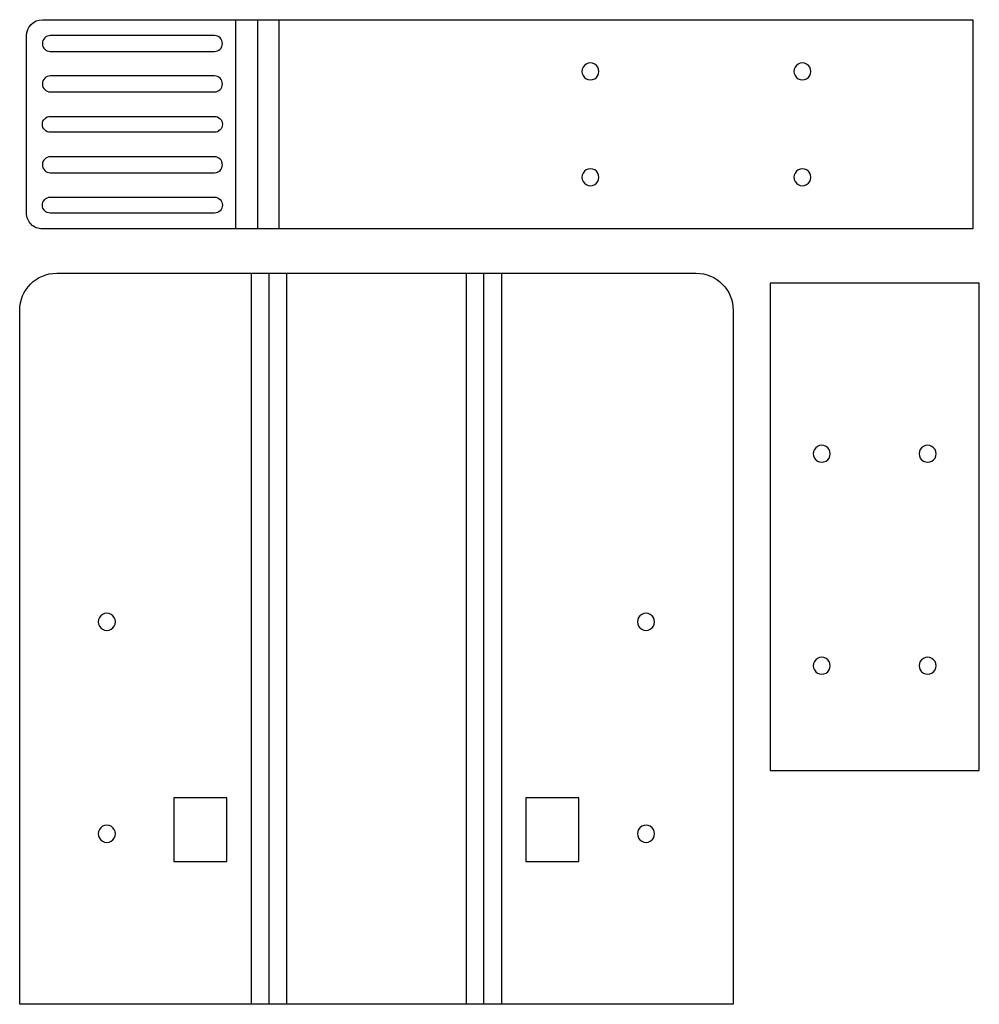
# Model space of a CAD drawing. Extents: x 34 to 547, y 264 to 791.
import ezdxf

# ---------------------------------------------------------------- set-up
doc = ezdxf.new("R2010")
doc.units = 0
doc.layers.add('Layer_1', color=7, linetype='CONTINUOUS')

msp = doc.modelspace()

# ---------------------------------------------------------------- linework, layer by layer
at = {"layer": 'Layer_1', "color": 7}
for points in [[(45.764894, 790.97745), (543.721822, 790.97745), (543.721822, 679.008938), (45.764894, 679.008938)], [(149.229462, 679.008938), (149.229462, 790.97745)], [(160.80635, 790.97745), (160.80635, 679.008938)], [(172.383245, 790.97745), (172.383245, 679.008938)], [(49.988516, 773.969572), (137.919223, 773.969572)], [(137.919223, 760.859662), (49.988516, 760.859662)], [(49.988516, 752.355112), (49.988516, 752.355412)], [(142.142848, 735.021863), (142.142848, 734.964863)], [(137.919223, 717.631313), (49.988516, 717.631313)], [(142.142848, 713.350388), (142.142848, 713.350688)], [(49.988516, 709.126763), (137.919223, 709.126763)], [(49.988516, 696.017138), (137.919223, 696.016838)], [(137.919223, 687.512588), (49.988516, 687.512588)], [(53.467519, 655.355345), (395.594195, 655.355345)], [(157.640745, 264.174235), (157.640745, 655.355345)], [(166.99131, 655.355345), (166.99131, 264.174235)], [(176.341883, 655.355345), (176.341883, 264.174235)], [(272.719829, 264.174235), (272.719829, 655.355345)], [(282.070401, 264.174235), (282.070401, 655.355345)], [(291.420966, 655.355345), (291.420966, 264.174235)], [(415.436712, 635.512828), (415.436712, 264.174235), (33.624999, 264.174235)]]:
    msp.add_lwpolyline(points, dxfattribs=at)
for points in [[(142.142848, 778.19319)], [(343.61629, 763.325512)], [(457.002114, 763.325512)], [(343.61629, 706.660913)], [(457.002114, 706.660913)], [(547.172712, 649.968628), (435.204238, 649.968628), (435.204238, 389.181256), (547.172712, 389.181256)], [(462.856213, 563.248904)], [(519.520737, 563.248904)], [(84.861219, 468.815212)], [(373.413088, 468.815212)], [(462.856213, 449.86308)], [(519.520737, 449.86308)], [(144.516938, 340.543434), (144.516938, 374.559181), (116.170486, 374.559181), (116.170486, 340.543434)], [(332.891226, 374.559181), (304.544773, 374.559181), (304.544773, 340.543434), (332.891226, 340.543434)], [(84.861219, 355.429359)], [(373.413088, 355.429359)]]:
    msp.add_lwpolyline(points, close=True, dxfattribs=at)
for points in [[(37.260957, 782.473515), (37.260958, 787.170109), (41.0683, 790.97745), (45.764894, 790.97745)], [(37.260957, 687.512888), (37.260957, 687.512888), (37.260957, 782.473515), (37.260957, 782.473515)], [(47.00196, 781.236448), (46.209877, 780.444363), (45.764891, 779.370066), (45.764894, 778.24989)], [(49.988516, 782.473522), (48.86834, 782.473522), (47.794043, 782.028533), (47.00196, 781.236448)], [(137.919223, 782.473522), (137.919223, 782.473522), (49.988516, 782.473522), (49.988516, 782.473522)], [(140.905777, 781.236452), (140.113694, 782.028535), (139.039398, 782.473523), (137.919223, 782.473522)], [(142.142848, 778.249897), (142.142848, 779.370072), (141.697861, 780.444368), (140.905777, 781.236452)], [(45.764894, 778.24989), (45.764894, 778.24989), (45.764894, 778.19319), (45.764894, 778.19319)], [(45.764894, 778.19319), (45.764896, 775.860549), (47.655875, 773.969572), (49.988516, 773.969572)], [(137.919223, 773.969572), (140.251864, 773.969571), (142.142845, 775.860548), (142.142848, 778.19319)], [(142.142848, 778.193197), (142.142848, 778.193197), (142.142848, 778.249897), (142.142848, 778.249897)], [(336.813139, 767.253313), (335.409871, 766.443136), (334.545423, 764.945867), (334.545423, 763.325512)], [(341.348573, 767.253313), (339.945305, 768.06349), (338.216408, 768.06349), (336.813139, 767.253313)], [(343.61629, 763.325512), (343.61629, 764.945867), (342.751841, 766.443136), (341.348573, 767.253313)], [(450.198963, 767.253314), (448.795695, 766.443136), (447.931246, 764.945867), (447.931246, 763.325512)], [(454.734397, 767.253314), (453.331129, 768.063491), (451.602231, 768.063491), (450.198963, 767.253314)], [(457.002114, 763.325512), (457.002114, 764.945867), (456.137665, 766.443136), (454.734397, 767.253314)], [(47.001857, 759.622485), (46.209765, 758.830337), (45.764813, 757.755964), (45.764894, 756.635737)], [(49.988516, 760.859662), (48.868289, 760.859662), (47.793948, 760.414633), (47.001857, 759.622485)], [(140.905777, 759.622592), (140.113694, 760.414676), (139.039398, 760.859663), (137.919223, 760.859662)], [(142.142848, 756.636037), (142.142848, 757.756213), (141.697861, 758.830509), (140.905777, 759.622592)], [(334.545423, 763.325512), (334.545423, 761.705158), (335.409871, 760.207889), (336.813139, 759.397712)], [(336.813139, 759.397712), (338.216408, 758.587534), (339.945305, 758.587534), (341.348573, 759.397712)], [(341.348573, 759.397712), (342.751841, 760.207889), (343.61629, 761.705158), (343.61629, 763.325512)], [(447.931246, 763.325512), (447.931246, 761.705158), (448.795695, 760.207888), (450.198963, 759.397711)], [(450.198963, 759.397711), (451.602231, 758.587534), (453.331129, 758.587534), (454.734397, 759.397711)], [(454.734397, 759.397711), (456.137665, 760.207888), (457.002114, 761.705158), (457.002114, 763.325512)], [(45.764894, 756.578737), (45.764893, 755.458563), (46.20988, 754.384267), (47.001963, 753.592184)], [(45.764894, 756.635737), (45.764894, 756.635737), (45.764894, 756.578737), (45.764894, 756.578737)], [(47.001963, 753.592184), (47.794046, 752.8001), (48.868341, 752.355112), (49.988516, 752.355112)], [(137.919223, 752.355412), (139.039398, 752.355412), (140.113694, 752.800399), (140.905777, 753.592483)], [(140.905777, 753.592483), (141.697861, 754.384566), (142.142848, 755.458862), (142.142848, 756.579037)], [(142.142848, 756.579037), (142.142848, 756.579037), (142.142848, 756.636037), (142.142848, 756.636037)], [(49.988516, 752.355412), (49.988516, 752.355412), (137.919223, 752.355412), (137.919223, 752.355412)], [(45.764894, 735.021863), (45.764893, 736.142037), (46.20988, 737.216333), (47.001963, 738.008416)], [(47.001963, 738.008416), (47.794046, 738.8005), (48.868341, 739.245488), (49.988516, 739.245488)], [(49.988516, 739.245488), (49.988516, 739.245488), (137.919223, 739.245488), (137.919223, 739.245488)], [(137.919223, 739.245488), (139.039398, 739.245488), (140.113694, 738.800501), (140.905777, 738.008417)], [(140.905777, 738.008417), (141.697861, 737.216334), (142.142848, 736.142038), (142.142848, 735.021863)], [(47.001963, 731.978309), (46.20988, 732.770392), (45.764893, 733.844688), (45.764894, 734.964863)], [(45.764894, 734.964863), (45.764894, 734.964863), (45.764894, 735.021863), (45.764894, 735.021863)], [(142.142848, 734.964863), (142.142848, 733.844687), (141.697861, 732.770391), (140.905777, 731.978308)], [(49.988516, 730.741238), (48.868341, 730.741238), (47.794046, 731.186226), (47.001963, 731.978309)], [(137.919223, 730.741238), (137.919223, 730.741238), (49.988516, 730.741238), (49.988516, 730.741238)], [(140.905777, 731.978308), (140.113694, 731.186224), (139.039398, 730.741237), (137.919223, 730.741238)], [(49.988516, 717.631313), (48.868289, 717.631313), (47.793948, 717.186284), (47.001857, 716.394136)], [(140.905777, 716.394243), (140.113694, 717.186326), (139.039398, 717.631314), (137.919223, 717.631313)], [(47.001857, 716.394136), (46.209765, 715.601987), (45.764813, 714.527615), (45.764894, 713.407388)], [(45.764894, 713.350388), (45.764893, 712.230213), (46.20988, 711.155918), (47.001963, 710.363834)], [(45.764894, 713.407388), (45.764894, 713.407388), (45.764894, 713.350388), (45.764894, 713.350388)], [(142.142848, 713.407688), (142.142848, 714.527863), (141.697861, 715.602159), (140.905777, 716.394243)], [(140.905777, 710.363833), (141.697861, 711.155917), (142.142848, 712.230213), (142.142848, 713.350388)], [(142.142848, 713.350688), (142.142848, 713.350688), (142.142848, 713.407688), (142.142848, 713.407688)], [(341.348573, 710.588714), (339.945305, 711.398891), (338.216408, 711.398891), (336.813139, 710.588714)], [(454.734397, 710.588714), (453.331129, 711.398892), (451.602231, 711.398892), (450.198963, 710.588714)], [(47.001963, 710.363834), (47.794046, 709.571751), (48.868341, 709.126763), (49.988516, 709.126763)], [(137.919223, 709.126763), (139.039398, 709.126762), (140.113694, 709.57175), (140.905777, 710.363833)], [(336.813139, 710.588714), (335.409871, 709.778537), (334.545423, 708.281267), (334.545423, 706.660913)], [(334.545423, 706.660913), (334.545423, 705.040559), (335.409871, 703.543289), (336.813139, 702.733112)], [(343.61629, 706.660913), (343.61629, 708.281267), (342.751841, 709.778537), (341.348573, 710.588714)], [(341.348573, 702.733112), (342.751841, 703.543289), (343.61629, 705.040559), (343.61629, 706.660913)], [(450.198963, 710.588714), (448.795695, 709.778537), (447.931246, 708.281268), (447.931246, 706.660913)], [(447.931246, 706.660913), (447.931246, 705.040559), (448.795695, 703.543289), (450.198963, 702.733112)], [(457.002114, 706.660913), (457.002114, 708.281268), (456.137665, 709.778537), (454.734397, 710.588714)], [(454.734397, 702.733112), (456.137665, 703.543289), (457.002114, 705.040559), (457.002114, 706.660913)], [(336.813139, 702.733112), (338.216408, 701.922935), (339.945305, 701.922935), (341.348573, 702.733112)], [(450.198963, 702.733112), (451.602231, 701.922935), (453.331129, 701.922935), (454.734397, 702.733112)], [(47.001963, 694.780067), (47.794046, 695.57215), (48.868341, 696.017138), (49.988516, 696.017138)], [(137.919223, 696.016838), (139.039398, 696.016839), (140.113694, 695.571851), (140.905777, 694.779768)], [(47.001857, 688.749766), (46.209765, 689.541914), (45.764813, 690.616287), (45.764894, 691.736513)], [(45.764894, 691.793513), (45.764893, 692.913688), (46.20988, 693.987984), (47.001963, 694.780067)], [(45.764894, 691.736513), (45.764894, 691.736513), (45.764894, 691.793513), (45.764894, 691.793513)], [(140.905777, 694.779768), (141.697861, 693.987684), (142.142848, 692.913388), (142.142848, 691.793213)], [(142.142848, 691.736213), (142.142848, 690.616038), (141.697861, 689.541742), (140.905777, 688.749659)], [(142.142848, 691.793213), (142.142848, 691.793213), (142.142848, 691.736213), (142.142848, 691.736213)], [(39.751698, 681.499688), (38.1569, 683.094489), (37.260953, 685.257502), (37.260957, 687.512888)], [(49.988516, 687.512588), (48.868289, 687.512588), (47.793948, 687.957617), (47.001857, 688.749766)], [(140.905777, 688.749659), (140.113694, 687.957575), (139.039398, 687.512588), (137.919223, 687.512588)], [(45.764894, 679.008938), (43.509507, 679.008938), (41.346496, 679.904888), (39.751698, 681.499688)], [(33.624999, 635.512828), (33.625001, 646.471548), (42.508799, 655.355345), (53.467519, 655.355345)], [(395.594195, 655.355345), (406.552914, 655.355344), (415.436711, 646.471547), (415.436712, 635.512828)], [(33.624999, 264.174235), (33.624999, 264.174235), (33.624999, 635.512828), (33.624999, 635.512828)], [(458.913835, 560.98627), (458.099765, 559.580438), (458.099765, 557.84657), (458.913835, 556.440738)], [(462.856213, 563.248904), (461.231703, 563.255171), (459.727904, 562.392102), (458.913835, 560.98627)], [(466.798591, 560.98627), (465.984521, 562.392102), (464.480723, 563.255171), (462.856213, 563.248904)], [(466.798591, 556.440738), (467.612661, 557.84657), (467.612661, 559.580438), (466.798591, 560.98627)], [(515.578359, 560.98627), (514.764289, 559.580438), (514.764289, 557.84657), (515.578359, 556.440738)], [(519.520737, 563.248904), (517.896227, 563.255171), (516.392429, 562.392102), (515.578359, 560.98627)], [(523.463115, 560.98627), (522.649046, 562.392102), (521.145248, 563.255171), (519.520737, 563.248904)], [(523.463115, 556.440738), (524.277185, 557.84657), (524.277185, 559.580438), (523.463115, 560.98627)], [(458.913835, 556.440738), (459.727904, 555.034906), (461.231703, 554.171837), (462.856213, 554.178104)], [(462.856213, 554.178104), (464.480723, 554.171837), (465.984521, 555.034906), (466.798591, 556.440738)], [(515.578359, 556.440738), (516.392429, 555.034906), (517.896227, 554.171837), (519.520737, 554.178104)], [(519.520737, 554.178104), (521.145248, 554.171837), (522.649046, 555.034906), (523.463115, 556.440738)], [(77.95177, 472.804385), (76.526577, 471.981548), (75.648621, 470.460885), (75.648621, 468.815212)], [(82.55807, 472.804385), (81.132876, 473.627221), (79.376964, 473.627221), (77.95177, 472.804385)], [(84.861219, 468.815212), (84.861219, 470.460885), (83.983264, 471.981548), (82.55807, 472.804385)], [(366.502441, 472.807848), (365.076637, 471.984088), (364.199007, 470.461874), (364.200493, 468.815212)], [(371.111139, 472.807848), (369.685336, 473.631608), (367.928244, 473.631608), (366.502441, 472.807848)], [(373.413088, 468.815212), (373.414573, 470.461874), (372.536943, 471.984088), (371.111139, 472.807848)], [(75.648621, 468.815212), (75.648621, 467.16954), (76.526577, 465.648876), (77.95177, 464.82604)], [(77.95177, 464.82604), (79.376964, 464.003204), (81.132876, 464.003204), (82.55807, 464.82604)], [(82.55807, 464.82604), (83.983264, 465.648876), (84.861219, 467.16954), (84.861219, 468.815212)], [(364.200493, 468.815212), (364.199007, 467.168551), (365.076637, 465.646337), (366.502441, 464.822577)], [(366.502441, 464.822577), (367.928244, 463.998817), (369.685336, 463.998817), (371.111139, 464.822577)], [(371.111139, 464.822577), (372.536943, 465.646337), (373.414573, 467.168551), (373.413088, 468.815212)], [(462.856213, 449.86308), (461.231703, 449.869347), (459.727904, 449.006278), (458.913835, 447.600446)], [(466.798591, 447.600446), (465.984521, 449.006278), (464.480723, 449.869347), (462.856213, 449.86308)], [(519.520737, 449.86308), (517.896227, 449.869347), (516.392429, 449.006278), (515.578359, 447.600446)], [(523.463115, 447.600446), (522.649046, 449.006278), (521.145248, 449.869347), (519.520737, 449.86308)], [(458.913835, 447.600446), (458.099765, 446.194614), (458.099765, 444.460746), (458.913835, 443.054914)], [(458.913835, 443.054914), (459.727904, 441.649082), (461.231703, 440.786013), (462.856213, 440.79228)], [(462.856213, 440.79228), (464.480723, 440.786013), (465.984521, 441.649082), (466.798591, 443.054914)], [(466.798591, 443.054914), (467.612661, 444.460746), (467.612661, 446.194614), (466.798591, 447.600446)], [(515.578359, 447.600446), (514.764289, 446.194614), (514.764289, 444.460746), (515.578359, 443.054914)], [(515.578359, 443.054914), (516.392429, 441.649082), (517.896227, 440.786013), (519.520737, 440.79228)], [(519.520737, 440.79228), (521.145248, 440.786013), (522.649046, 441.649082), (523.463115, 443.054914)], [(523.463115, 443.054914), (524.277185, 444.460746), (524.277185, 446.194614), (523.463115, 447.600446)], [(77.95177, 359.418531), (76.526577, 358.595695), (75.648621, 357.075031), (75.648621, 355.429359)], [(82.55807, 359.418531), (81.132876, 360.241367), (79.376964, 360.241367), (77.95177, 359.418531)], [(84.861219, 355.429359), (84.861219, 357.075031), (83.983264, 358.595695), (82.55807, 359.418531)], [(366.502441, 359.421994), (365.076637, 358.598234), (364.199007, 357.07602), (364.200493, 355.429359)], [(371.111139, 359.421994), (369.685336, 360.245754), (367.928244, 360.245754), (366.502441, 359.421994)], [(373.413088, 355.429359), (373.414573, 357.07602), (372.536943, 358.598234), (371.111139, 359.421994)], [(75.648621, 355.429359), (75.648621, 353.783686), (76.526577, 352.263023), (77.95177, 351.440187)], [(82.55807, 351.440187), (83.983264, 352.263023), (84.861219, 353.783686), (84.861219, 355.429359)], [(364.200493, 355.429359), (364.199007, 353.782697), (365.076637, 352.260483), (366.502441, 351.436723)], [(371.111139, 351.436723), (372.536943, 352.260483), (373.414573, 353.782697), (373.413088, 355.429359)], [(77.95177, 351.440187), (79.376964, 350.61735), (81.132876, 350.61735), (82.55807, 351.440187)], [(366.502441, 351.436723), (367.928244, 350.612963), (369.685336, 350.612963), (371.111139, 351.436723)]]:
    msp.add_open_spline(points, degree=3, dxfattribs=at)

doc.saveas('drawing.dxf')
